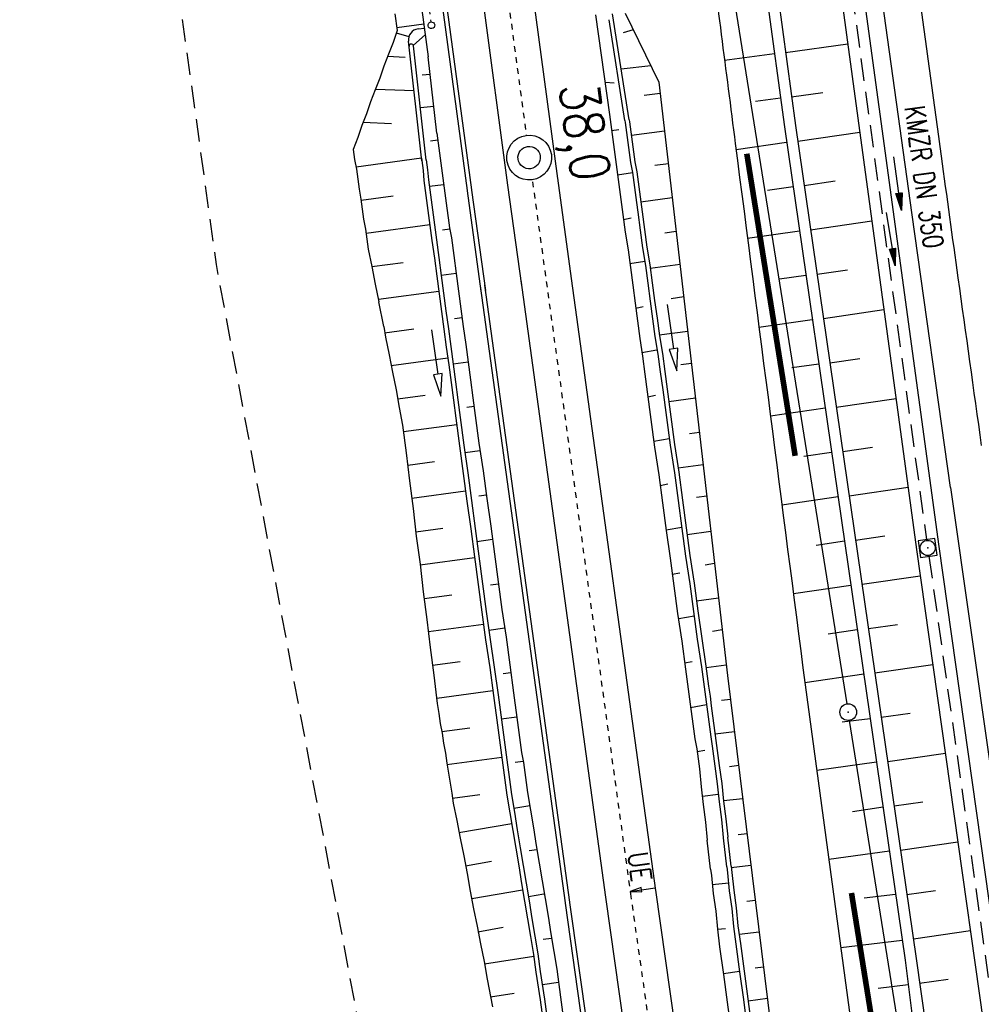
# Model space of a CAD drawing. Extents: x 446224 to 446791, y 446199 to 447379.
# Tile 23 of 113: x 446416 to 446502, y 446660 to 446748. Entities that reach past the tile are written whole.
import ezdxf
from ezdxf.enums import TextEntityAlignment as Align

# ---------------------------------------------------------------- set-up
doc = ezdxf.new("R2010")
doc.units = 0
doc.header["$LTSCALE"] = 2
doc.header["$MEASUREMENT"] = 0
for name, pattern in [('ACAD_ISO03W100', [0.5, 0.25, -0.25]), ('ACAD_ISO10W100W', [0.5, 0.25, -0.25]), ('AUSGEZOGEN', [0]), ('GEMARKBAB', [3.7, 2, -0.5, 0.1, -0.5, 0.1, -0.5]), ('GESTRICH-X2', [1.5, 1, -0.5])]:
    doc.linetypes.add(name, pattern=pattern)
doc.layers.get('0').update_dxf_attribs({"linetype": 'AUSGEZOGEN'})
for name, color, linetype in [('201-GEMARKGRZ', 7, 'GEMARKBAB'), ('201-GRENZL-BAB', 7, 'AUSGEZOGEN'), ('201-GRENZP-BAB', 7, 'AUSGEZOGEN'), ('BOESCHG', 250, 'AUSGEZOGEN'), ('DB-Bahnachse', 7, 'CONTINUOUS'), ('DB-Böschungen', 15, 'CONTINUOUS'), ('DB-Gleisachse', 7, 'CONTINUOUS'), ('DB-GRABEN', 15, 'AUSGEZOGEN'), ('DB-Kabelanlagen', 15, 'CONTINUOUS'), ('DB-Tiefenentwässerung', 15, 'CONTINUOUS'), ('FBRTOP', 250, 'AUSGEZOGEN'), ('KANAL', 7, 'GESTRICH-X2'), ('MULDE', 250, 'AUSGEZOGEN'), ('PFEIL', 7, 'CONTINUOUS'), ('PFEILTOP', 200, 'AUSGEZOGEN'), ('SCHSYMBOL', 200, 'AUSGEZOGEN'), ('STROMLTG', 4, 'AUSGEZOGEN'), ('TEXTO', 4, 'CONTINUOUS')]:
    doc.layers.add(name, color=color, linetype=linetype)
doc.styles.add('ROMANS', font='romans.shx', dxfattribs={"width": 0.8})

# ---------------------------------------------------------------- blocks, each defined once
blk = doc.blocks.new('20')
blk.add_lwpolyline([(-0.754, -0.751), (0.754, -0.751), (0.754, 0.75), (-0.754, 0.75)], close=True)
blk.add_circle((0, 0), 0.676)
blk.add_point((0, 0))
blk = doc.blocks.new('PFEIL2')
at = {"color": 0}
for p, q in [((0.88, 0.002), (-2.401, -0.012)), ((0.881, -0.271), (0.879, 0.276)), ((0.879, 0.276), (2.429, 0.009)), ((0.911, 0.27), (0.879, 0.265)), ((0.965, 0.261), (0.879, 0.246)), ((1.019, 0.252), (0.879, 0.228)), ((1.073, 0.242), (0.879, 0.209)), ((1.127, 0.233), (0.879, 0.191)), ((1.181, 0.224), (0.879, 0.172)), ((1.235, 0.214), (0.879, 0.154)), ((1.289, 0.205), (0.879, 0.135)), ((1.343, 0.196), (0.879, 0.117)), ((1.397, 0.187), (0.879, 0.098)), ((1.451, 0.177), (0.879, 0.08)), ((1.505, 0.168), (0.879, 0.061)), ((1.559, 0.159), (0.88, 0.043)), ((1.613, 0.149), (0.88, 0.024)), ((1.668, 0.14), (0.88, 0.006)), ((1.722, 0.131), (0.88, -0.013)), ((1.776, 0.121), (0.88, -0.031)), ((1.83, 0.112), (0.88, -0.05)), ((1.884, 0.103), (0.88, -0.068)), ((1.938, 0.094), (0.88, -0.087)), ((1.992, 0.084), (0.88, -0.105)), ((2.046, 0.075), (0.88, -0.124)), ((2.1, 0.066), (0.88, -0.142)), ((2.154, 0.056), (0.88, -0.161)), ((2.208, 0.047), (0.88, -0.179)), ((2.262, 0.038), (0.881, -0.198)), ((2.316, 0.029), (0.881, -0.216)), ((2.37, 0.019), (0.881, -0.235)), ((2.424, 0.01), (0.881, -0.253)), ((2.429, 0.009), (0.881, -0.271))]:
    blk.add_line(p, q, dxfattribs=at)
blk = doc.blocks.new('GST')
at = {"color": 0}
blk.add_circle((0, 0), 0.75, dxfattribs=at)
blk.add_point((0, 0), dxfattribs=at)

msp = doc.modelspace()

# ---------------------------------------------------------------- linework, layer by layer
at = {"layer": '201-GEMARKGRZ', "const_width": 0.5, "flags": 128}
for points in [[(446481.139, 446736.253), (446485.459, 446709.266)], [(446494.915, 446642.592), (446490.491, 446670.22)]]:
    msp.add_lwpolyline(points, dxfattribs=at)
at = {"layer": '201-GRENZL-BAB', "flags": 128}
for points in [[(446466.849, 446832.249), (446490.081, 446687.121)], [(446499.731, 446626.86), (446490.318, 446685.639)]]:
    msp.add_lwpolyline(points, dxfattribs=at)
at = {"layer": 'BOESCHG'}
for p, q in [((446477.466, 446790.436), (446484.5, 446738.648)), ((446478.458, 446790.564), (446485.49, 446738.782)), ((446470.275, 446748.81), (446473.294, 446742.65)), ((446484.604, 446745.302), (446490.156, 446746.056)), ((446479.152, 446744.613), (446483.608, 446745.218)), ((446473.294, 446742.65), (446479.418, 446689.646)), ((446481.905, 446740.95), (446484.146, 446741.255)), ((446485.142, 446741.339), (446487.919, 446741.716)), ((446484.5, 446738.648), (446495.285, 446664.231)), ((446485.49, 446738.782), (446496.275, 446664.375)), ((446485.693, 446737.377), (446491.229, 446738.179)), ((446480.179, 446736.638), (446484.697, 446737.293)), ((446482.981, 446733.002), (446485.271, 446733.334)), ((446486.267, 446733.418), (446489.018, 446733.817)), ((446486.841, 446729.459), (446492.308, 446730.252)), ((446481.202, 446728.703), (446485.844, 446729.376)), ((446484.066, 446725.076), (446486.418, 446725.417)), ((446487.414, 446725.501), (446490.131, 446725.895)), ((446487.988, 446721.542), (446493.388, 446722.325)), ((446482.226, 446720.768), (446486.992, 446721.458)), ((446485.152, 446717.15), (446487.566, 446717.5)), ((446488.562, 446717.584), (446491.245, 446717.972)), ((446489.136, 446713.625), (446494.468, 446714.398)), ((446483.25, 446712.832), (446488.139, 446713.541)), ((446486.238, 446709.224), (446488.713, 446709.582)), ((446489.709, 446709.666), (446492.358, 446710.05)), ((446490.283, 446705.708), (446495.547, 446706.471)), ((446484.275, 446704.897), (446489.287, 446705.624)), ((446487.324, 446701.297), (446489.861, 446701.665)), ((446490.857, 446701.749), (446493.472, 446702.128)), ((446491.431, 446697.79), (446496.639, 446698.545)), ((446485.3, 446696.962), (446490.434, 446697.706)), ((446488.41, 446693.371), (446491.008, 446693.748)), ((446492.004, 446693.832), (446494.601, 446694.208)), ((446492.578, 446689.873), (446497.758, 446690.624)), ((446479.418, 446689.646), (446486.863, 446629.427)), ((446486.325, 446689.027), (446491.582, 446689.789)), ((446492.162, 446685.779), (446489.645, 446685.493)), ((446492.155, 446685.83), (446492.156, 446685.831)), ((446493.152, 446685.914), (446495.735, 446686.289)), ((446493.726, 446681.956), (446498.877, 446682.702)), ((446492.724, 446681.9), (446487.387, 446681.17)), ((446492.727, 446681.872), (446492.729, 446681.872)), ((446493.307, 446677.88), (446490.575, 446677.482)), ((446493.302, 446677.913), (446493.303, 446677.913)), ((446494.299, 446677.997), (446496.868, 446678.369)), ((446494.873, 446674.039), (446499.996, 446674.781)), ((446493.875, 446673.954), (446488.463, 446673.211)), ((446493.875, 446673.954), (446493.877, 446673.955)), ((446494.436, 446670.091), (446491.631, 446669.752)), ((446494.45, 446669.996), (446494.451, 446669.996)), ((446495.447, 446670.08), (446498.001, 446670.45)), ((446496.021, 446666.121), (446501.115, 446666.86)), ((446495.032, 446665.976), (446489.532, 446665.308)), ((446495.022, 446666.037), (446495.024, 446666.037)), ((446496.275, 446664.375), (446501.122, 446629.326)), ((446495.285, 446664.231), (446499.688, 446629.053)), ((446495.563, 446662.014), (446492.886, 446661.7)), ((446495.555, 446662.073), (446495.556, 446662.073)), ((446496.58, 446662.161), (446499.13, 446662.513))]:
    msp.add_line(p, q, dxfattribs=at)
at = {"layer": 'BOESCHG', "flags": 128}
msp.add_lwpolyline([(446486.351, 446688.826), (446494.206, 446630.76), (446495.913, 446628.532)], dxfattribs=at)
at = {"layer": 'BOESCHG'}
for centre, radius, start, end in [((472740.108, 450122.927), 26477.365, 187.3042131, 187.3467511), ((607905.169, 467550.082), 162761.258, 187.34675122, 187.36390813)]:
    msp.add_arc(centre, radius, start, end, dxfattribs=at)
at = {"layer": 'DB-Bahnachse', "linetype": 'ACAD_ISO10W100W'}
for p, q in [((446453.45, 446797.4), (446461.443, 446737.893)), ((446462, 446733.75), (446470.75, 446670.15)), ((446463.228, 446724.821), (446463.232, 446724.792)), ((446470.75, 446670.15), (446475.308, 446637.9))]:
    msp.add_line(p, q, dxfattribs=at)
at = {"layer": 'DB-Bahnachse', "linetype": 'Continuous'}
for p, q in [((446470.72, 446670.365), (446472.95, 446670.669)), ((446471.689, 446670.713), (446470.732, 446670.36)), ((446471.72, 446670.515), (446471.689, 446670.713)), ((446471.751, 446670.317), (446471.72, 446670.515)), ((446471.721, 446670.515), (446471.72, 446670.515)), ((446470.732, 446670.36), (446471.751, 446670.317))]:
    msp.add_line(p, q, dxfattribs=at)
for major_axis, start_param, end_param in [((1.982, 0.271), 4.712259, 10.995444), ((0.991, 0.136), 4.711241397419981, 10.99442670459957)]:
    msp.add_ellipse((446461.697, 446735.909), major_axis=major_axis, ratio=1, start_param=start_param, end_param=end_param, dxfattribs=at)
at = {"layer": 'DB-Böschungen', "linetype": 'Continuous'}
for p, q in [((446452.121, 446749.116), (446452.685, 446744.91)), ((446449.699, 446748.74), (446449.898, 446747.254)), ((446467.617, 446748.672), (446468.863, 446739.759)), ((446470.248, 446739.213), (446468.833, 446748.225)), ((446452.293, 446747.827), (446449.865, 446747.502)), ((446452.423, 446746.859), (446451.353, 446745.936)), ((446452.51, 446735.681), (446451.369, 446745.878)), ((446453.447, 446738.098), (446452.685, 446744.91)), ((446452.861, 446743.333), (446452.147, 446743.266)), ((446468.484, 446742.641), (446469.281, 446742.595)), ((446453.18, 446740.481), (446451.987, 446740.354)), ((446468.863, 446739.759), (446468.983, 446738.867)), ((446468.863, 446739.759), (446468.863, 446739.759)), ((446470.248, 446739.213), (446470.271, 446739.039)), ((446470.248, 446739.213), (446470.271, 446739.039)), ((446470.248, 446739.213), (446470.271, 446739.039)), ((446468.983, 446738.867), (446469.103, 446737.975)), ((446469.056, 446738.321), (446469.7, 446738.408)), ((446470.271, 446739.039), (446470.391, 446738.147)), ((446470.271, 446739.039), (446470.391, 446738.147)), ((446470.271, 446739.039), (446470.391, 446738.147)), ((446453.534, 446737.45), (446452.89, 446737.364)), ((446453.447, 446738.098), (446453.627, 446736.756)), ((446469.103, 446737.975), (446469.222, 446737.083)), ((446470.391, 446738.147), (446470.511, 446737.255)), ((446470.391, 446738.147), (446470.511, 446737.255)), ((446470.391, 446738.147), (446470.511, 446737.255)), ((446453.627, 446736.756), (446453.747, 446735.864)), ((446469.222, 446737.083), (446469.342, 446736.191)), ((446470.511, 446737.255), (446470.63, 446736.363)), ((446470.511, 446737.255), (446470.63, 446736.363)), ((446470.511, 446737.255), (446470.63, 446736.363)), ((446452.508, 446735.698), (446452.627, 446734.806)), ((446453.747, 446735.864), (446453.866, 446734.972)), ((446469.342, 446736.191), (446469.461, 446735.299)), ((446470.63, 446736.363), (446470.75, 446735.471)), ((446470.63, 446736.363), (446470.75, 446735.471)), ((446470.63, 446736.363), (446470.75, 446735.471)), ((446452.627, 446734.806), (446452.698, 446733.907)), ((446453.866, 446734.972), (446453.986, 446734.08)), ((446469.461, 446735.299), (446469.581, 446734.406)), ((446470.75, 446735.471), (446470.919, 446734.586)), ((446470.75, 446735.471), (446470.919, 446734.586)), ((446470.75, 446735.471), (446470.919, 446734.586)), ((446452.698, 446733.907), (446452.817, 446733.015)), ((446453.986, 446734.08), (446454.106, 446733.188)), ((446469.581, 446734.406), (446469.701, 446733.514)), ((446469.588, 446734.357), (446470.919, 446734.586)), ((446470.919, 446734.586), (446471.039, 446733.694)), ((446470.919, 446734.586), (446471.039, 446733.694)), ((446470.919, 446734.586), (446471.039, 446733.694)), ((446454.066, 446733.486), (446452.777, 446733.313)), ((446452.817, 446733.015), (446452.937, 446732.123)), ((446454.106, 446733.188), (446454.225, 446732.296)), ((446469.701, 446733.514), (446469.82, 446732.622)), ((446471.039, 446733.694), (446471.158, 446732.802)), ((446471.039, 446733.694), (446471.158, 446732.802)), ((446471.039, 446733.694), (446471.158, 446732.802)), ((446452.937, 446732.123), (446453.057, 446731.231)), ((446454.225, 446732.296), (446454.345, 446731.404)), ((446469.82, 446732.622), (446469.94, 446731.73)), ((446471.158, 446732.802), (446471.278, 446731.91)), ((446471.158, 446732.802), (446471.278, 446731.91)), ((446471.158, 446732.802), (446471.278, 446731.91)), ((446453.057, 446731.231), (446453.176, 446730.339)), ((446454.345, 446731.404), (446454.465, 446730.512)), ((446469.94, 446731.73), (446470.06, 446730.838)), ((446471.278, 446731.91), (446471.398, 446731.018)), ((446471.278, 446731.91), (446471.398, 446731.018)), ((446471.278, 446731.91), (446471.398, 446731.018)), ((446453.176, 446730.339), (446453.296, 446729.447)), ((446454.465, 446730.512), (446454.584, 446729.62)), ((446470.06, 446730.838), (446470.272, 446729.253)), ((446470.12, 446730.392), (446470.807, 446730.535)), ((446471.398, 446731.018), (446471.61, 446729.432)), ((446471.398, 446731.018), (446471.61, 446729.432)), ((446471.398, 446731.018), (446471.61, 446729.432)), ((446453.296, 446729.447), (446453.416, 446728.555)), ((446454.598, 446729.521), (446453.953, 446729.435)), ((446454.584, 446729.62), (446454.754, 446728.735)), ((446471.61, 446729.432), (446471.823, 446727.846)), ((446471.61, 446729.432), (446471.823, 446727.846)), ((446471.61, 446729.432), (446471.823, 446727.846)), ((446453.416, 446728.555), (446453.628, 446726.97)), ((446454.754, 446728.735), (446454.966, 446727.149)), ((446470.272, 446729.253), (446470.535, 446727.674)), ((446470.535, 446727.674), (446470.747, 446726.088)), ((446471.823, 446727.846), (446472.085, 446726.267)), ((446471.823, 446727.846), (446472.085, 446726.267)), ((446471.823, 446727.846), (446472.085, 446726.267)), ((446453.628, 446726.97), (446453.841, 446725.384)), ((446454.966, 446727.149), (446455.179, 446725.563)), ((446470.701, 446726.435), (446472.032, 446726.664)), ((446470.747, 446726.088), (446470.96, 446724.502)), ((446472.085, 446726.267), (446472.298, 446724.681)), ((446472.085, 446726.267), (446472.298, 446724.681)), ((446472.085, 446726.267), (446472.298, 446724.681)), ((446455.179, 446725.563), (446453.841, 446725.384)), ((446453.841, 446725.384), (446454.054, 446723.798)), ((446455.179, 446725.563), (446455.392, 446723.977)), ((446470.96, 446724.502), (446471.173, 446722.916)), ((446472.298, 446724.681), (446472.511, 446723.096)), ((446472.298, 446724.681), (446472.511, 446723.096)), ((446472.298, 446724.681), (446472.511, 446723.096)), ((446454.054, 446723.798), (446454.266, 446722.212)), ((446455.392, 446723.977), (446455.604, 446722.392)), ((446455.604, 446722.392), (446455.817, 446720.806)), ((446471.173, 446722.916), (446471.386, 446721.33)), ((446471.233, 446722.47), (446471.87, 446722.606)), ((446472.511, 446723.096), (446472.724, 446721.51)), ((446472.511, 446723.096), (446472.724, 446721.51)), ((446472.511, 446723.096), (446472.724, 446721.51)), ((446454.266, 446722.212), (446454.479, 446720.626)), ((446455.711, 446721.599), (446455.017, 446721.506)), ((446472.724, 446721.51), (446472.936, 446719.924)), ((446472.724, 446721.51), (446472.936, 446719.924)), ((446472.724, 446721.51), (446472.936, 446719.924)), ((446455.817, 446720.806), (446456.03, 446719.22)), ((446471.386, 446721.33), (446471.598, 446719.745)), ((446454.479, 446720.626), (446454.692, 446719.041)), ((446472.936, 446719.924), (446473.199, 446718.345)), ((446472.936, 446719.924), (446473.199, 446718.345)), ((446472.936, 446719.924), (446473.199, 446718.345)), ((446454.692, 446719.041), (446454.905, 446717.455)), ((446456.03, 446719.22), (446456.243, 446717.634)), ((446471.598, 446719.745), (446471.811, 446718.159)), ((446471.764, 446718.506), (446473.096, 446718.735)), ((446471.811, 446718.159), (446472.024, 446716.573)), ((446473.199, 446718.345), (446473.411, 446716.759)), ((446473.199, 446718.345), (446473.411, 446716.759)), ((446473.199, 446718.345), (446473.411, 446716.759)), ((446456.243, 446717.634), (446454.905, 446717.455)), ((446454.905, 446717.455), (446455.117, 446715.869)), ((446456.243, 446717.634), (446456.455, 446716.048)), ((446472.024, 446716.573), (446472.236, 446714.987)), ((446473.411, 446716.759), (446473.624, 446715.173)), ((446473.411, 446716.759), (446473.624, 446715.173)), ((446473.411, 446716.759), (446473.624, 446715.173)), ((446455.117, 446715.869), (446455.33, 446714.283)), ((446456.455, 446716.048), (446456.668, 446714.463)), ((446472.236, 446714.987), (446472.569, 446712.509)), ((446472.296, 446714.541), (446472.983, 446714.684)), ((446473.624, 446715.173), (446473.956, 446712.695)), ((446473.624, 446715.173), (446473.956, 446712.695)), ((446473.624, 446715.173), (446473.956, 446712.695)), ((446455.33, 446714.283), (446455.543, 446712.697)), ((446456.774, 446713.67), (446456.13, 446713.583)), ((446456.668, 446714.463), (446456.881, 446712.877)), ((446456.881, 446712.877), (446457.213, 446710.399)), ((446455.543, 446712.697), (446455.875, 446710.22)), ((446472.569, 446712.509), (446472.901, 446710.032)), ((446473.956, 446712.695), (446474.289, 446710.218)), ((446473.956, 446712.695), (446474.289, 446710.218)), ((446473.956, 446712.695), (446474.289, 446710.218)), ((446455.875, 446710.22), (446456.207, 446707.742)), ((446457.213, 446710.399), (446457.595, 446707.928)), ((446472.828, 446710.577), (446474.209, 446710.812)), ((446474.289, 446710.218), (446474.671, 446707.746)), ((446474.289, 446710.218), (446474.671, 446707.746)), ((446474.289, 446710.218), (446474.671, 446707.746)), ((446457.306, 446709.705), (446455.968, 446709.526)), ((446472.901, 446710.032), (446473.283, 446707.56)), ((446456.207, 446707.742), (446456.54, 446705.264)), ((446457.595, 446707.928), (446457.927, 446705.45)), ((446473.283, 446707.56), (446473.616, 446705.083)), ((446474.671, 446707.746), (446475.003, 446705.269)), ((446474.671, 446707.746), (446475.003, 446705.269)), ((446474.671, 446707.746), (446475.003, 446705.269)), ((446473.409, 446706.619), (446474.097, 446706.761)), ((446457.887, 446705.747), (446457.194, 446705.654)), ((446456.54, 446705.264), (446456.872, 446702.786)), ((446457.927, 446705.45), (446458.26, 446702.972)), ((446473.616, 446705.083), (446473.948, 446702.605)), ((446475.003, 446705.269), (446475.335, 446702.791)), ((446475.003, 446705.269), (446475.335, 446702.791)), ((446475.003, 446705.269), (446475.335, 446702.791)), ((446456.872, 446702.786), (446457.205, 446700.308)), ((446458.26, 446702.972), (446458.592, 446700.494)), ((446473.941, 446702.654), (446475.322, 446702.89)), ((446473.948, 446702.605), (446474.28, 446700.127)), ((446475.335, 446702.791), (446475.668, 446700.313)), ((446475.335, 446702.791), (446475.668, 446700.313)), ((446475.335, 446702.791), (446475.668, 446700.313)), ((446458.419, 446701.783), (446457.032, 446701.597)), ((446458.592, 446700.494), (446458.924, 446698.017)), ((446457.205, 446700.308), (446457.537, 446697.831)), ((446474.28, 446700.127), (446474.613, 446697.649)), ((446475.668, 446700.313), (446476.05, 446697.842)), ((446475.668, 446700.313), (446476.05, 446697.842)), ((446475.668, 446700.313), (446476.05, 446697.842)), ((446474.473, 446698.69), (446475.16, 446698.832)), ((446457.537, 446697.831), (446457.869, 446695.353)), ((446458.951, 446697.818), (446458.257, 446697.725)), ((446458.924, 446698.017), (446459.257, 446695.539)), ((446476.05, 446697.842), (446476.382, 446695.364)), ((446476.05, 446697.842), (446476.382, 446695.364)), ((446476.05, 446697.842), (446476.382, 446695.364)), ((446474.613, 446697.649), (446474.945, 446695.171)), ((446457.869, 446695.353), (446458.202, 446692.875)), ((446459.257, 446695.539), (446459.639, 446693.068)), ((446474.945, 446695.171), (446475.327, 446692.7)), ((446476.382, 446695.364), (446476.714, 446692.886)), ((446476.382, 446695.364), (446476.714, 446692.886)), ((446476.382, 446695.364), (446476.714, 446692.886)), ((446475.054, 446694.732), (446476.435, 446694.968)), ((446459.532, 446693.861), (446458.095, 446693.668)), ((446458.202, 446692.875), (446458.584, 446690.404)), ((446459.639, 446693.068), (446459.971, 446690.59)), ((446475.327, 446692.7), (446475.659, 446690.222)), ((446476.714, 446692.886), (446477.096, 446690.415)), ((446476.714, 446692.886), (446477.096, 446690.415)), ((446476.714, 446692.886), (446477.096, 446690.415)), ((446475.586, 446690.767), (446476.273, 446690.91)), ((446458.584, 446690.404), (446458.916, 446687.926)), ((446460.064, 446689.896), (446459.37, 446689.803)), ((446459.971, 446690.59), (446460.304, 446688.112)), ((446475.659, 446690.222), (446475.779, 446689.33)), ((446477.096, 446690.415), (446477.216, 446689.523)), ((446477.096, 446690.415), (446477.216, 446689.523)), ((446477.096, 446690.415), (446477.216, 446689.523)), ((446475.779, 446689.33), (446475.899, 446688.438)), ((446477.216, 446689.523), (446477.336, 446688.631)), ((446477.216, 446689.523), (446477.336, 446688.631)), ((446477.216, 446689.523), (446477.336, 446688.631)), ((446460.304, 446688.112), (446460.423, 446687.22)), ((446475.899, 446688.438), (446476.018, 446687.546)), ((446477.336, 446688.631), (446477.455, 446687.739)), ((446477.336, 446688.631), (446477.455, 446687.739)), ((446477.336, 446688.631), (446477.455, 446687.739)), ((446458.916, 446687.926), (446459.036, 446687.034)), ((446460.423, 446687.22), (446460.543, 446686.328)), ((446476.018, 446687.546), (446476.138, 446686.654)), ((446477.455, 446687.739), (446477.575, 446686.847)), ((446477.455, 446687.739), (446477.575, 446686.847)), ((446477.455, 446687.739), (446477.575, 446686.847)), ((446459.036, 446687.034), (446459.155, 446686.142)), ((446460.543, 446686.328), (446460.662, 446685.436)), ((446476.118, 446686.803), (446477.548, 446687.045)), ((446476.138, 446686.654), (446476.258, 446685.762)), ((446477.575, 446686.847), (446477.695, 446685.955)), ((446477.575, 446686.847), (446477.695, 446685.955)), ((446477.575, 446686.847), (446477.695, 446685.955)), ((446459.155, 446686.142), (446459.275, 446685.25)), ((446460.596, 446685.932), (446459.208, 446685.745)), ((446476.258, 446685.762), (446476.377, 446684.87)), ((446477.695, 446685.955), (446477.814, 446685.063)), ((446477.695, 446685.955), (446477.814, 446685.063)), ((446477.695, 446685.955), (446477.814, 446685.063)), ((446459.275, 446685.25), (446459.395, 446684.358)), ((446460.662, 446685.436), (446460.782, 446684.544)), ((446476.377, 446684.87), (446476.497, 446683.978)), ((446477.814, 446685.063), (446477.934, 446684.171)), ((446477.814, 446685.063), (446477.934, 446684.171)), ((446477.814, 446685.063), (446477.934, 446684.171)), ((446459.395, 446684.358), (446459.514, 446683.466)), ((446460.782, 446684.544), (446460.902, 446683.652)), ((446476.497, 446683.978), (446476.666, 446683.093)), ((446477.934, 446684.171), (446478.047, 446683.329)), ((446477.934, 446684.171), (446478.047, 446683.329)), ((446477.934, 446684.171), (446478.047, 446683.329)), ((446459.514, 446683.466), (446459.634, 446682.574)), ((446460.902, 446683.652), (446461.021, 446682.76)), ((446476.666, 446683.093), (446476.786, 446682.201)), ((446476.699, 446682.845), (446477.386, 446682.988)), ((446478.047, 446683.329), (446478.167, 446682.437)), ((446478.047, 446683.329), (446478.167, 446682.437)), ((446478.047, 446683.329), (446478.167, 446682.437)), ((446459.634, 446682.574), (446459.754, 446681.682)), ((446461.177, 446681.974), (446460.434, 446681.874)), ((446461.021, 446682.76), (446461.191, 446681.875)), ((446476.786, 446682.201), (446476.905, 446681.309)), ((446478.167, 446682.437), (446478.286, 446681.545)), ((446478.167, 446682.437), (446478.286, 446681.545)), ((446478.167, 446682.437), (446478.286, 446681.545)), ((446459.754, 446681.682), (446459.873, 446680.79)), ((446461.191, 446681.875), (446461.31, 446680.983)), ((446476.905, 446681.309), (446477.069, 446679.716)), ((446478.286, 446681.545), (446478.499, 446679.959)), ((446478.286, 446681.545), (446478.499, 446679.959)), ((446478.286, 446681.545), (446478.499, 446679.959)), ((446459.873, 446680.79), (446459.993, 446679.898)), ((446461.31, 446680.983), (446461.43, 446680.091)), ((446459.993, 446679.898), (446460.112, 446679.006)), ((446461.43, 446680.091), (446461.55, 446679.199)), ((446477.069, 446679.716), (446477.232, 446678.124)), ((446478.499, 446679.959), (446478.662, 446678.366)), ((446478.499, 446679.959), (446478.662, 446678.366)), ((446478.499, 446679.959), (446478.662, 446678.366)), ((446460.112, 446679.006), (446460.375, 446677.427)), ((446461.55, 446679.199), (446461.812, 446677.619)), ((446477.182, 446678.874), (446478.569, 446679.06)), ((446461.759, 446678.016), (446460.328, 446677.774)), ((446461.812, 446677.619), (446462.074, 446676.04)), ((446477.232, 446678.124), (446477.444, 446676.538)), ((446478.662, 446678.366), (446478.875, 446676.781)), ((446478.662, 446678.366), (446478.875, 446676.781)), ((446478.662, 446678.366), (446478.875, 446676.781)), ((446460.375, 446677.427), (446460.637, 446675.848)), ((446478.875, 446676.781), (446479.038, 446675.188)), ((446478.875, 446676.781), (446479.038, 446675.188)), ((446478.875, 446676.781), (446479.038, 446675.188)), ((446460.637, 446675.848), (446460.899, 446674.268)), ((446462.074, 446676.04), (446462.336, 446674.461)), ((446477.444, 446676.538), (446477.608, 446674.946)), ((446477.904, 446672.362), (446477.608, 446674.946)), ((446479.038, 446675.188), (446479.045, 446675.139)), ((446479.038, 446675.188), (446479.045, 446675.139)), ((446479.038, 446675.188), (446479.045, 446675.139)), ((446460.899, 446674.268), (446461.162, 446672.689)), ((446462.39, 446674.065), (446461.696, 446673.972)), ((446462.336, 446674.461), (446462.599, 446672.882)), ((446461.162, 446672.689), (446461.424, 446671.11)), ((446462.599, 446672.882), (446462.861, 446671.303)), ((446477.904, 446672.362), (446477.983, 446671.768)), ((446479.341, 446672.555), (446479.414, 446672.01)), ((446477.983, 446671.768), (446478.147, 446670.175)), ((446479.414, 446672.01), (446479.577, 446670.417)), ((446461.424, 446671.11), (446461.686, 446669.531)), ((446462.861, 446671.303), (446463.123, 446669.724)), ((446478.04, 446670.968), (446479.534, 446671.118)), ((446463.021, 446670.114), (446461.64, 446669.878)), ((446463.123, 446669.724), (446463.386, 446668.145)), ((446478.147, 446670.175), (446478.359, 446668.589)), ((446479.577, 446670.417), (446479.79, 446668.832)), ((446461.686, 446669.531), (446461.948, 446667.952)), ((446479.79, 446668.832), (446479.953, 446667.239)), ((446461.948, 446667.952), (446462.211, 446666.373)), ((446463.386, 446668.145), (446463.648, 446666.565)), ((446478.359, 446668.589), (446478.522, 446666.997)), ((446478.522, 446666.997), (446479.223, 446667.04)), ((446478.522, 446666.997), (446478.686, 446665.404)), ((446479.953, 446667.239), (446480.166, 446665.653)), ((446462.211, 446666.373), (446462.473, 446664.794)), ((446463.701, 446666.169), (446462.958, 446666.069)), ((446463.648, 446666.565), (446463.91, 446664.986)), ((446478.686, 446665.404), (446479.068, 446662.933)), ((446480.166, 446665.653), (446480.498, 446663.176)), ((446462.473, 446664.794), (446462.686, 446663.208)), ((446463.91, 446664.986), (446464.172, 446663.407)), ((446462.686, 446663.208), (446463.068, 446660.737)), ((446464.172, 446663.407), (446464.505, 446660.929)), ((446479.054, 446663.032), (446480.491, 446663.225)), ((446479.068, 446662.933), (446479.4, 446660.455)), ((446480.498, 446663.176), (446480.83, 446660.698)), ((446464.332, 446662.218), (446462.895, 446662.025)), ((446464.505, 446660.929), (446464.837, 446658.452)), ((446463.068, 446660.737), (446463.4, 446658.259)), ((446479.4, 446660.455), (446479.726, 446658.027)), ((446480.83, 446660.698), (446481.163, 446658.22))]:
    msp.add_line(p, q, dxfattribs=at)
at = {"layer": 'DB-Gleisachse', "linetype": 'Continuous'}
for p, q in [((446455.68, 446797.7), (446464.23, 446734.05)), ((446451.22, 446797.1), (446459.77, 446733.45)), ((446464.229, 446734.057), (446465.461, 446725.099)), ((446459.771, 446733.443), (446461.003, 446724.485)), ((446465.461, 446725.099), (446472.979, 446670.457)), ((446460.94, 446724.946), (446468.521, 446669.843)), ((446468.522, 446669.835), (446474.787, 446625.511)), ((446472.978, 446670.465), (446479.242, 446626.141))]:
    msp.add_line(p, q, dxfattribs=at)
at = {"layer": 'DB-GRABEN', "linetype": 'Continuous'}
for p, q in [((446470.644, 446739.271), (446469.155, 446748.751)), ((446449.898, 446747.254), (446449.536, 446746.196)), ((446449.832, 446747.06), (446450.964, 446746.728)), ((446451.778, 446747.402), (446452.34, 446747.479)), ((446471.001, 446747.328), (446470.106, 446747.038)), ((446449.536, 446746.196), (446449.124, 446745.132)), ((446452.113, 446735.632), (446450.919, 446746.3)), ((446449.124, 446745.132), (446448.711, 446744.068)), ((446449.044, 446744.97), (446450.621, 446744.879)), ((446448.711, 446744.068), (446448.349, 446743.01)), ((446469.924, 446743.83), (446472.562, 446744.145)), ((446448.349, 446743.01), (446447.937, 446741.946)), ((446447.937, 446741.946), (446447.524, 446740.882)), ((446451.416, 446741.865), (446447.98, 446742.002)), ((446447.524, 446740.882), (446447.162, 446739.824)), ((446473.411, 446741.633), (446471.983, 446741.454)), ((446447.162, 446739.824), (446446.75, 446738.76)), ((446470.644, 446739.271), (446470.668, 446739.093)), ((446446.75, 446738.76), (446446.387, 446737.702)), ((446446.858, 446739.077), (446449.396, 446738.963)), ((446470.668, 446739.093), (446470.787, 446738.201)), ((446470.827, 446737.903), (446473.796, 446738.301)), ((446446.387, 446737.702), (446445.975, 446736.638)), ((446470.787, 446738.201), (446470.907, 446737.309)), ((446445.975, 446736.638), (446446.095, 446735.746)), ((446470.907, 446737.309), (446471.027, 446736.417)), ((446446.095, 446735.746), (446446.264, 446734.861)), ((446452.085, 446735.843), (446446.237, 446735.059)), ((446452.085, 446735.843), (446452.111, 446735.645)), ((446452.111, 446735.645), (446452.231, 446734.753)), ((446471.027, 446736.417), (446471.146, 446735.525)), ((446446.264, 446734.861), (446446.383, 446733.969)), ((446452.231, 446734.753), (446452.301, 446733.854)), ((446471.146, 446735.525), (446471.316, 446734.639)), ((446446.383, 446733.969), (446446.503, 446733.076)), ((446452.301, 446733.854), (446452.421, 446732.962)), ((446471.316, 446734.639), (446471.435, 446733.747)), ((446446.503, 446733.076), (446446.672, 446732.191)), ((446452.421, 446732.962), (446452.54, 446732.07)), ((446471.435, 446733.747), (446471.555, 446732.855)), ((446446.672, 446732.191), (446446.792, 446731.299)), ((446446.686, 446732.092), (446449.56, 446732.478)), ((446452.54, 446732.07), (446452.66, 446731.178)), ((446471.555, 446732.855), (446471.675, 446731.963)), ((446471.675, 446731.963), (446474.485, 446732.34)), ((446446.792, 446731.299), (446446.912, 446730.407)), ((446471.675, 446731.963), (446471.794, 446731.071)), ((446446.912, 446730.407), (446447.081, 446729.522)), ((446452.66, 446731.178), (446452.78, 446730.286)), ((446471.794, 446731.071), (446472.007, 446729.485)), ((446447.081, 446729.522), (446447.2, 446728.63)), ((446452.833, 446729.89), (446447.134, 446729.125)), ((446452.78, 446730.286), (446452.899, 446729.394)), ((446472.007, 446729.485), (446472.22, 446727.9)), ((446447.2, 446728.63), (446447.32, 446727.738)), ((446452.899, 446729.394), (446453.019, 446728.502)), ((446447.32, 446727.738), (446447.632, 446726.165)), ((446453.019, 446728.502), (446453.232, 446726.916)), ((446472.22, 446727.9), (446472.482, 446726.32)), ((446453.232, 446726.916), (446453.445, 446725.331)), ((446447.632, 446726.165), (446450.457, 446726.544)), ((446447.632, 446726.165), (446447.944, 446724.593)), ((446472.482, 446726.32), (446472.695, 446724.735)), ((446472.522, 446726.023), (446475.174, 446726.379)), ((446453.445, 446725.331), (446453.657, 446723.745)), ((446447.944, 446724.593), (446448.256, 446723.02)), ((446472.695, 446724.735), (446472.907, 446723.149)), ((446453.631, 446723.943), (446448.229, 446723.218)), ((446453.657, 446723.745), (446453.87, 446722.159)), ((446448.703, 446720.81), (446448.256, 446723.02)), ((446472.907, 446723.149), (446473.12, 446721.563)), ((446474.034, 446722.789), (446474.596, 446718.828)), ((446453.87, 446722.159), (446454.083, 446720.573)), ((446473.12, 446721.563), (446473.333, 446719.977)), ((446448.703, 446720.81), (446448.879, 446719.875)), ((446448.777, 446720.265), (446451.403, 446720.617)), ((446448.879, 446719.875), (446449.191, 446718.303)), ((446452.98, 446720.528), (446453.542, 446716.567)), ((446454.083, 446720.573), (446454.295, 446718.987)), ((446473.322, 446720.077), (446475.863, 446720.417)), ((446473.333, 446719.977), (446473.595, 446718.398)), ((446454.295, 446718.987), (446454.508, 446717.402)), ((446474.992, 446718.885), (446474.596, 446718.828)), ((446474.877, 446716.848), (446474.992, 446718.885)), ((446449.191, 446718.303), (446449.503, 446716.73)), ((446454.428, 446717.996), (446449.374, 446717.318)), ((446473.595, 446718.398), (446473.808, 446716.812)), ((446474.596, 446718.828), (446474.2, 446718.772)), ((446474.2, 446718.772), (446474.877, 446716.848)), ((446454.508, 446717.402), (446454.721, 446715.816)), ((446449.503, 446716.73), (446449.815, 446715.158)), ((446453.542, 446716.567), (446453.146, 446716.511)), ((446453.146, 446716.511), (446453.823, 446714.587)), ((446453.938, 446716.624), (446453.542, 446716.567)), ((446453.823, 446714.587), (446453.938, 446716.624)), ((446473.808, 446716.812), (446474.02, 446715.226)), ((446454.721, 446715.816), (446454.934, 446714.23)), ((446449.815, 446715.158), (446450.077, 446713.579)), ((446449.971, 446714.371), (446452.399, 446714.697)), ((446474.02, 446715.226), (446474.353, 446712.749)), ((446454.934, 446714.23), (446455.146, 446712.644)), ((446474.167, 446714.136), (446476.551, 446714.456)), ((446450.077, 446713.579), (446450.389, 446712.006)), ((446474.353, 446712.749), (446474.685, 446710.271)), ((446450.389, 446712.006), (446450.721, 446709.528)), ((446455.226, 446712.05), (446450.469, 446711.411)), ((446455.146, 446712.644), (446455.479, 446710.166)), ((446455.479, 446710.166), (446455.811, 446707.689)), ((446474.685, 446710.271), (446475.067, 446707.8)), ((446450.721, 446709.528), (446451.004, 446707.044)), ((446450.867, 446708.438), (446453.246, 446708.757)), ((446475.014, 446708.196), (446477.24, 446708.495)), ((446455.811, 446707.689), (446456.143, 446705.211)), ((446475.067, 446707.8), (446475.4, 446705.322)), ((446451.004, 446707.044), (446451.336, 446704.566)), ((446456.024, 446706.103), (446451.217, 446705.458)), ((446456.143, 446705.211), (446456.476, 446702.733)), ((446475.4, 446705.322), (446475.732, 446702.844)), ((446451.336, 446704.566), (446451.619, 446702.082)), ((446451.566, 446702.478), (446453.994, 446702.804)), ((446456.476, 446702.733), (446456.808, 446700.255)), ((446475.732, 446702.844), (446476.064, 446700.366)), ((446475.812, 446702.249), (446477.929, 446702.533)), ((446451.619, 446702.082), (446451.952, 446699.604)), ((446451.952, 446699.604), (446452.234, 446697.119)), ((446456.821, 446700.156), (446451.965, 446699.505)), ((446456.808, 446700.255), (446457.14, 446697.777)), ((446476.064, 446700.366), (446476.446, 446697.895)), ((446457.14, 446697.777), (446457.473, 446695.3)), ((446476.446, 446697.895), (446476.779, 446695.417)), ((446452.234, 446697.119), (446452.567, 446694.641)), ((446452.314, 446696.525), (446454.792, 446696.857)), ((446476.659, 446696.309), (446478.618, 446696.572)), ((446457.473, 446695.3), (446457.805, 446692.822)), ((446476.779, 446695.417), (446477.111, 446692.939)), ((446452.567, 446694.641), (446452.85, 446692.157)), ((446457.619, 446694.209), (446452.713, 446693.551)), ((446457.805, 446692.822), (446458.187, 446690.351)), ((446477.111, 446692.939), (446477.493, 446690.468)), ((446452.85, 446692.157), (446453.182, 446689.679)), ((446453.062, 446690.571), (446455.54, 446690.904)), ((446458.187, 446690.351), (446458.52, 446687.873)), ((446477.493, 446690.468), (446477.613, 446689.576)), ((446477.506, 446690.369), (446479.307, 446690.611)), ((446453.182, 446689.679), (446453.471, 446687.145)), ((446477.613, 446689.576), (446477.732, 446688.684)), ((446458.466, 446688.269), (446453.461, 446687.598)), ((446477.732, 446688.684), (446477.852, 446687.792)), ((446458.52, 446687.873), (446458.639, 446686.981)), ((446477.852, 446687.792), (446477.965, 446686.95)), ((446453.471, 446687.145), (446453.641, 446686.26)), ((446458.639, 446686.981), (446458.759, 446686.089)), ((446477.965, 446686.95), (446478.084, 446686.058)), ((446453.641, 446686.26), (446453.76, 446685.368)), ((446458.759, 446686.089), (446458.878, 446685.197)), ((446478.084, 446686.058), (446478.204, 446685.166)), ((446453.76, 446685.368), (446453.93, 446684.482)), ((446453.91, 446684.631), (446456.387, 446684.964)), ((446458.878, 446685.197), (446458.998, 446684.305)), ((446478.204, 446685.166), (446478.324, 446684.274)), ((446478.304, 446684.422), (446480.035, 446684.655)), ((446453.93, 446684.482), (446454.049, 446683.59)), ((446458.998, 446684.305), (446459.118, 446683.413)), ((446478.324, 446684.274), (446478.443, 446683.382)), ((446454.049, 446683.59), (446454.218, 446682.705)), ((446459.118, 446683.413), (446459.237, 446682.521)), ((446478.443, 446683.382), (446478.563, 446682.49)), ((446454.218, 446682.705), (446454.338, 446681.813)), ((446459.264, 446682.322), (446454.358, 446681.664)), ((446459.237, 446682.521), (446459.357, 446681.629)), ((446478.563, 446682.49), (446478.683, 446681.598)), ((446454.338, 446681.813), (446454.507, 446680.928)), ((446459.357, 446681.629), (446459.477, 446680.737)), ((446478.683, 446681.598), (446478.895, 446680.012)), ((446454.507, 446680.928), (446454.627, 446680.036)), ((446459.477, 446680.737), (446459.596, 446679.845)), ((446454.627, 446680.036), (446454.796, 446679.15)), ((446459.596, 446679.845), (446459.716, 446678.953)), ((446478.895, 446680.012), (446479.059, 446678.42)), ((446454.796, 446679.15), (446454.916, 446678.258)), ((446454.856, 446678.704), (446457.284, 446679.03)), ((446459.716, 446678.953), (446459.978, 446677.374)), ((446479.052, 446678.469), (446480.775, 446678.667)), ((446479.059, 446678.42), (446479.271, 446676.834)), ((446454.916, 446678.258), (446455.228, 446676.686)), ((446455.228, 446676.686), (446455.539, 446675.113)), ((446459.978, 446677.374), (446460.241, 446675.794)), ((446479.271, 446676.834), (446479.435, 446675.241)), ((446460.161, 446676.389), (446455.423, 446675.602)), ((446460.241, 446675.794), (446460.503, 446674.215)), ((446455.539, 446675.113), (446455.851, 446673.541)), ((446479.341, 446672.555), (446479.045, 446675.139)), ((446479.435, 446675.241), (446479.441, 446675.192)), ((446479.737, 446672.608), (446479.441, 446675.192)), ((446460.503, 446674.215), (446460.765, 446672.636)), ((446455.851, 446673.541), (446456.163, 446671.968)), ((446456.02, 446672.655), (446458.336, 446673.067)), ((446460.765, 446672.636), (446461.027, 446671.057)), ((446479.737, 446672.608), (446479.81, 446672.063)), ((446479.751, 446672.509), (446481.512, 446672.708)), ((446456.163, 446671.968), (446456.425, 446670.389)), ((446479.81, 446672.063), (446479.974, 446670.471)), ((446461.027, 446671.057), (446461.29, 446669.478)), ((446456.425, 446670.389), (446456.737, 446668.817)), ((446461.107, 446670.462), (446456.568, 446669.702)), ((446479.974, 446670.471), (446480.186, 446668.885)), ((446456.737, 446668.817), (446457.049, 446667.244)), ((446461.29, 446669.478), (446461.552, 446667.899)), ((446480.186, 446668.885), (446480.349, 446667.292)), ((446461.552, 446667.899), (446461.814, 446666.319)), ((446457.049, 446667.244), (446457.361, 446665.672)), ((446457.115, 446666.749), (446459.382, 446667.154)), ((446480.349, 446667.292), (446480.562, 446665.707)), ((446461.814, 446666.319), (446462.077, 446664.74)), ((446480.449, 446666.549), (446482.249, 446666.749)), ((446457.361, 446665.672), (446457.673, 446664.099)), ((446480.562, 446665.707), (446480.895, 446663.229)), ((446462.103, 446664.542), (446457.706, 446663.851)), ((446462.077, 446664.74), (446462.289, 446663.155)), ((446457.673, 446664.099), (446457.935, 446662.52)), ((446462.289, 446663.155), (446462.671, 446660.683)), ((446480.895, 446663.229), (446481.227, 446660.751)), ((446457.935, 446662.52), (446458.416, 446660.062)), ((446458.247, 446660.948), (446460.371, 446661.283)), ((446481.247, 446660.602), (446482.98, 446660.835)), ((446462.671, 446660.683), (446463.004, 446658.206)), ((446481.227, 446660.751), (446481.559, 446658.273))]:
    msp.add_line(p, q, dxfattribs=at)
at = {"layer": 'DB-GRABEN'}
for p, q in [((446474.137, 446735.352), (446472.935, 446735.196)), ((446474.837, 446729.295), (446473.827, 446729.165)), ((446475.509, 446723.477), (446474.379, 446723.278)), ((446476.197, 446717.527), (446475.25, 446717.406)), ((446476.91, 446711.354), (446476.026, 446711.24)), ((446477.567, 446705.669), (446476.633, 446705.548)), ((446478.26, 446699.665), (446477.419, 446699.503)), ((446478.948, 446693.715), (446478.083, 446693.577)), ((446479.682, 446687.514), (446478.868, 446687.409)), ((446480.413, 446681.594), (446479.601, 446681.498)), ((446481.167, 446675.496), (446480.379, 446675.402)), ((446481.904, 446669.539), (446481.145, 446669.454)), ((446482.638, 446663.599), (446481.88, 446663.514))]:
    msp.add_line(p, q, dxfattribs=at)
at = {"layer": 'DB-GRABEN', "linetype": 'Continuous'}
for centre, major_axis, start_param, end_param in [((446451.913, 446746.412), (0.707, 0.707), 0.92101, 2.467652), ((446451.17, 446745.856), (0.141, 0.141), 0.92101, 2.467652), ((446451.17, 446745.856), (0.141, 0.141), 5.609244, 7.204196)]:
    msp.add_ellipse(centre, major_axis=major_axis, ratio=1, start_param=start_param, end_param=end_param, dxfattribs=at)
at = {"layer": 'DB-Kabelanlagen', "linetype": 'Continuous'}
for p, q in [((446447.602, 446796.615), (446456.153, 446732.964)), ((446447.999, 446796.668), (446456.549, 446733.018)), ((446456.155, 446732.946), (446457.387, 446723.988)), ((446456.551, 446733), (446457.784, 446724.043)), ((446457.324, 446724.449), (446464.905, 446669.346)), ((446457.72, 446724.503), (446465.301, 446669.4)), ((446464.908, 446669.324), (446471.173, 446625.001)), ((446465.304, 446669.38), (446471.569, 446625.056))]:
    msp.add_line(p, q, dxfattribs=at)
at = {"layer": 'DB-Tiefenentwässerung', "linetype": 'ACAD_ISO03W100'}
msp.add_line((446452.765, 446749.202), (446452.923, 446748.02), dxfattribs=at)
at = {"layer": 'DB-Tiefenentwässerung', "linetype": 'Continuous'}
msp.add_ellipse((446452.961, 446747.722), major_axis=(0.212, 0.212), ratio=1, start_param=4.062603, end_param=10.345788, dxfattribs=at)
at = {"layer": 'FBRTOP', "flags": 128}
for points in [[(446499.339, 446706.442), (446495.919, 446730.809), (446492.494, 446755.456), (446489.225, 446780.183), (446485.99, 446804.885), (446482.751, 446829.618), (446479.532, 446854.373), (446476.321, 446879.03), (446473.064, 446903.8), (446469.863, 446928.475), (446466.651, 446953.235), (446463.452, 446977.727), (446460.224, 447002.447), (446456.998, 447027.2), (446453.773, 447051.822)], [(446499.339, 446706.442), (446502.884, 446681.578), (446506.387, 446656.892), (446509.9, 446632.257), (446513.47, 446607.747), (446517.452, 446578.855)]]:
    msp.add_lwpolyline(points, dxfattribs=at)
at = {"layer": 'FBRTOP', "const_width": 0.5}
msp.add_lwpolyline([(446492.682, 446901.867, 0.000099), (446496.473, 446872.548, 0.000222), (446498.173, 446859.467, 0.000001), (446505.043, 446806.785, 0.000145), (446505.091, 446806.42, 0.00076), (446508.485, 446780.812, 0.00082), (446511.707, 446757.083, 0.000435), (446515.121, 446732.403, 0.000477), (446518.278, 446709.882, 0.00005), (446521.829, 446684.741, -0.000052), (446525.381, 446659.599, -0.000057), (446527.916, 446641.623, 0.000033), (446532.273, 446610.722, 0.001912), (446534.677, 446594.139, -0.003213), (446536.082, 446584.265, -0.009552), (446536.504, 446580.642, 0.010067), (446536.907, 446577.205, 0.001138)], format="xyb", dxfattribs=at)
at = {"layer": 'FBRTOP', "const_width": 0.5, "flags": 128}
msp.add_lwpolyline([(446488.526, 446901.347, -0.000054), (446490.384, 446887.221, -0.0002), (446490.88, 446883.432), (446497.266, 446834.529, 0.000005), (446497.824, 446830.255, 0.000001), (446501.013, 446805.845, 0.000269), (446501.067, 446805.435, 0.000002), (446507.502, 446756.585, 0.002022), (446509.636, 446740.88, 0.000995), (446514.163, 446708.999)], format="xyb", dxfattribs=at)
at = {"layer": 'FBRTOP'}
for centre, radius, start, end in [((457691.989, 448274.03), 11298.66, 187.7522014, 187.8234855), ((453324.909, 447673.991), 6890.55, 187.8234854, 187.914766), ((462215.175, 448909.953), 15866.319, 187.914766, 187.9693381)]:
    msp.add_arc(centre, radius, start, end, dxfattribs=at)
at = {"layer": 'KANAL'}
for p, q in [((446488.5, 446765.563), (446497.188, 446701.781)), ((446497.406, 446700.313), (446506.5, 446635.781))]:
    msp.add_line(p, q, dxfattribs=at)
at = {"layer": 'MULDE'}
for points in [[(446446.466, 447075.454), (446449.303, 447059.783), (446452.91, 447032.672), (446477.681, 446838.746), (446479.068, 446830.654), (446487.417, 446766.167), (446496.305, 446700.905), (446505.628, 446634.919), (446506.115, 446631.186)], [(446480.363, 446834.934), (446481.046, 446830.952), (446489.399, 446766.431), (446498.287, 446701.179), (446507.61, 446635.189), (446508.099, 446631.443)]]:
    msp.add_lwpolyline(points, dxfattribs=at)
at = {"layer": 'STROMLTG', "linetype": 'GESTRICH-X2', "flags": 128}
msp.add_lwpolyline([(446661.027, 446521.236), (446610.028, 446550.175), (446569.736, 446573.397), (446566.04, 446575.86), (446558.147, 446578.289), (446510.256, 446571.584), (446483.455, 446567.982), (446480.78, 446567.461), (446472.145, 446566.607), (446460.944, 446565.795), (446460.26, 446566.778), (446459.234, 446575.153), (446456.628, 446598.926), (446451.977, 446627.651), (446449.062, 446644.374), (446446.957, 446656.017), (446440.225, 446691.73), (446433.765, 446726.345), (446427.041, 446775.04), (446420.765, 446829.114), (446414.949, 446875.448), (446409.837, 446918.77), (446409.691, 446934.861), (446410.243, 446956.863), (446411.11, 446965.53), (446409.52, 446986.473), (446406.775, 447010.16), (446400.593, 447053.593), (446394.865, 447095.832), (446392.255, 447109.822), (446389.123, 447133.297), (446387.727, 447145.049)], dxfattribs=at)

# ---------------------------------------------------------------- block references
at = {"layer": '201-GRENZP-BAB', "rotation": 277.4163262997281}
msp.add_blockref('GST', (446490.199, 446686.38), dxfattribs=at)
at = {"layer": 'PFEIL', "rotation": 277.7559999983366}
msp.add_blockref('PFEIL2', (446494.613, 446733.602), dxfattribs=at)
at = {"layer": 'PFEILTOP', "rotation": 279.1669131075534}
msp.add_blockref('PFEIL2', (446494.004, 446728.638), dxfattribs=at)
at = {"layer": 'SCHSYMBOL', "rotation": 278.0315}
msp.add_blockref('20', (446497.296, 446701.042), dxfattribs=at)

# ---------------------------------------------------------------- texts
at = {"layer": 'DB-Bahnachse', "linetype": 'Continuous', "style": 'ROMANS', "oblique": 360, "width": 0.8337}
for s, height, rotation, p in [('38,0', 3.5, 277.77, (446464.357, 446742.321)), ('UE', 1.8, 277.92432, (446470.494, 446673.755))]:
    msp.add_text(s, height=height, rotation=rotation, dxfattribs=at).set_placement(p)
at = {"layer": 'TEXTO', "style": 'ROMANS', "width": 0.75}
msp.add_text('KMZR DN 350', height=1.8, rotation=277.756, dxfattribs=at).set_placement((446496.094, 446734.059), align=Align.CENTER)

doc.saveas('drawing.dxf')
